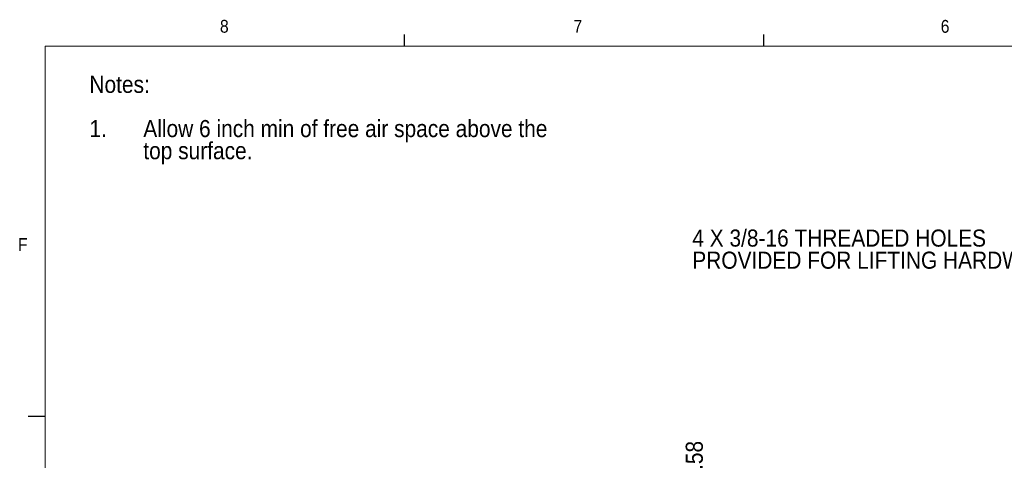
# Paper-space layout '2' of a CAD drawing. Header units: inches. Extents: x 1 to 109, y 1 to 85.
# Tile 5 of 70: x 2 to 38, y 68 to 84. Entities that reach past the tile are written whole.
import ezdxf

# ---------------------------------------------------------------- set-up
doc = ezdxf.new("R2010")
doc.units = ezdxf.units.IN
doc.header["$MEASUREMENT"] = 0
doc.layers.add('FORMAT', color=7, linetype='Continuous')
doc.styles.add('SLDTEXTSTYLE0', font='GOTHIC.TTF', dxfattribs={"width": 0.913})
doc.dimstyles.new('SLDDIMSTYLE1', dxfattribs={"dimtxt": 0.625, "dimasz": 0.65, "dimexe": 0, "dimexo": 0.0625, "dimgap": 0.15625, "dimtad": 0, "dimtih": 1, "dimtoh": 1, "dimlfac": 1.2, "dimrnd": 1e-09, "dimzin": 12, "dimdsep": 46, "dimtxsty": 'SLDTEXTSTYLE0', "dimblk1": 'NONE', "dimblk2": 'NONE', "dimsah": 1, "dimcen": 0.09, "dimadec": 0, "dimazin": 3, "dimtfac": 1, "dimtofl": 0, "dimtmove": 0, "dimatfit": 3, "dimldrblk": 'NONE', "dimfxl": 1, "dimfrac": 2, "dimtolj": 1, "dimtzin": 12, "dimarcsym": 0})

# ---------------------------------------------------------------- blocks, each defined once
blk = doc.blocks.new('SW_NOTE_10')
at = {"layer": 'FORMAT', "color": 0, "ltscale": 5, "char_height": 0.625, "attachment_point": 1, "style": 'SLDTEXTSTYLE0'}
for s, insert in [('Notes:', (0, 0.798)), ('1.', (0, -0.818)), ('Allow 6 inch min of free air space above the ', (1.969, -0.818)), ('top surface.', (1.969, -1.626))]:
    blk.add_mtext(s, dxfattribs=dict(at, insert=insert))
blk = doc.blocks.new('SW_NOTE_19')
at = {"layer": 'FORMAT', "color": 0, "ltscale": 5, "char_height": 0.625, "attachment_point": 1, "style": 'SLDTEXTSTYLE0'}
for s, insert in [('4 X 3/8-16 THREADED HOLES', (-14.385, 1.197)), ('PROVIDED FOR LIFTING HARDWARE', (-14.385, 0.389))]:
    blk.add_mtext(s, dxfattribs=dict(at, insert=insert))
blk = doc.blocks.new('_D_60')
at = {"layer": 'FORMAT', "color": 1, "ltscale": 5}
for p, q in [((26.316, 56.583), (26.316, 65.528)), ((26.316, 56.583), (27.113, 55.599)), ((27.113, 55.599), (27.113, 45.053))]:
    blk.add_line(p, q, dxfattribs=at)
at = {"layer": 'FORMAT', "color": 1, "ltscale": 5, "char_height": 0.625, "attachment_point": 1, "rotation": 90, "style": 'SLDTEXTSTYLE0'}
for s, insert in [('13.58', (26.013, 66.96)), ('3 X ', (26.013, 65.528))]:
    blk.add_mtext(s, dxfattribs=dict(at, insert=insert))
blk = doc.blocks.new('_NONE')

psp = doc.layouts.new('2')

# ---------------------------------------------------------------- linework, layer by layer
at = {"layer": 'FORMAT', "ltscale": 5}
for p, q in [((15.7394, 83.303), (15.7394, 83.727)), ((28.8644, 83.303), (28.8644, 83.727)), ((2.6144, 69.758), (1.9894, 69.758))]:
    psp.add_line(p, q, dxfattribs=at)
at = {"layer": 'FORMAT', "lineweight": 0, "ltscale": 5}
for q in [(107.6144, 83.303), (2.6144, 2.053)]:
    psp.add_line((2.6144, 83.303), q, dxfattribs=at)

# ---------------------------------------------------------------- block references
at = {"layer": 'FORMAT', "ltscale": 5}
psp.add_blockref('SW_NOTE_10', (4.2327, 81.4156), dxfattribs=at)
at = {"layer": 'FORMAT', "color": 1, "ltscale": 5}
psp.add_blockref('SW_NOTE_19', (40.6392, 75.3987), dxfattribs=at)

# ---------------------------------------------------------------- texts
at = {"layer": 'FORMAT', "color": 7, "ltscale": 5, "char_height": 0.4688, "attachment_point": 1, "style": 'SLDTEXTSTYLE0'}
for s, insert in [('8', (9.0006, 84.2579)), ('7', (21.9162, 84.2571)), ('6', (35.327, 84.2555)), ('F', (1.6212, 76.2825))]:
    psp.add_mtext(s, dxfattribs=dict(at, insert=insert))

# ---------------------------------------------------------------- dimensions: what is measured, and where the dimension line sits
at = {"layer": 'FORMAT', "color": 1, "ltscale": 5}
dim = psp.add_ordinate_dim(feature_location=(27.1135, 44.8035), offset=(-0.7979, 20.7246), dtype=1, origin=(15.7934, 63.1428), text='3 X <>', dimstyle='SLDDIMSTYLE1', dxfattribs=at)
dim.commit()
dim.dimension.update_dxf_attribs({"geometry": '_D_60', "text_midpoint": (26.3155, 67.5368)})

doc.saveas('drawing.dxf')
